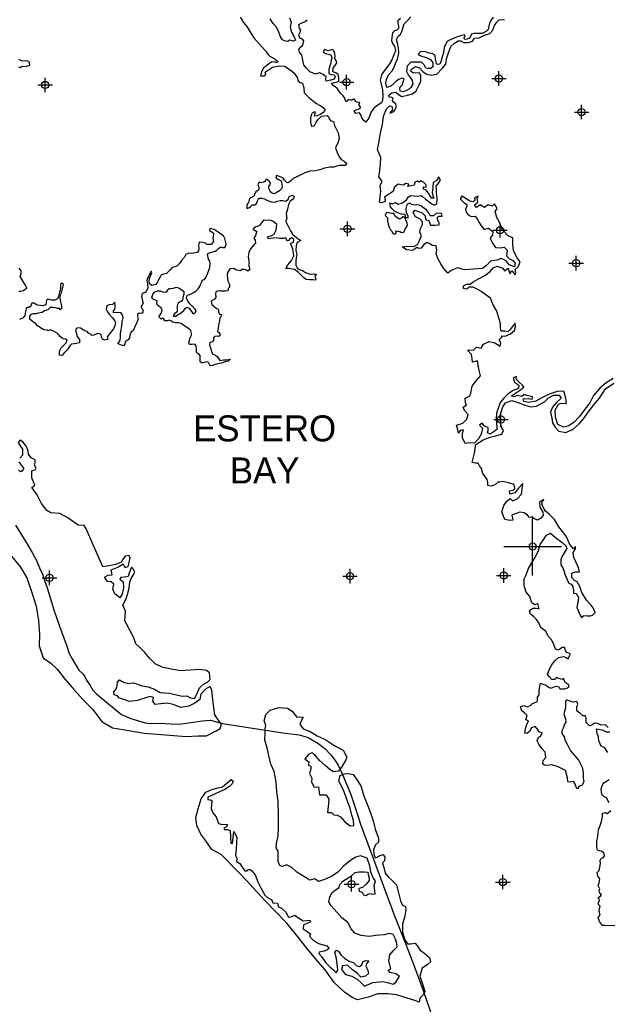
# Model space of a CAD drawing. Extents: x 97655 to 435575, y 693472 to 915232.
# Tile 4 of 12: x 203990 to 224325, y 743873 to 777934. Entities that reach past the tile are written whole.
import ezdxf
from ezdxf.enums import TextEntityAlignment as Align

# ---------------------------------------------------------------- set-up
doc = ezdxf.new("R2010")
doc.units = 0
doc.header["$LTSCALE"] = 2000
doc.header["$PDMODE"] = 34
doc.header["$PDSIZE"] = 250
doc.layers.get('0').update_dxf_attribs({"linetype": 'CONTINUOUS'})
for name, color, linetype in [('MAJROADS', 9, 'CONTINUOUS'), ('SEC', 2, 'CONTINUOUS'), ('TSHIPS', 7, 'CONTINUOUS'), ('WATER', 4, 'CONTINUOUS')]:
    doc.layers.add(name, color=color, linetype=linetype)

# ---------------------------------------------------------------- blocks, each defined once
blk = doc.blocks.new('TICK')
at = {"color": 0}
for points in [[(500, 0), (500, 1000)], [(0, 500), (1000, 500)]]:
    blk.add_lwpolyline(points, dxfattribs=at)
blk.add_point((500, 500), dxfattribs=at)

msp = doc.modelspace()

# ---------------------------------------------------------------- linework, layer by layer
at = {"layer": 'MAJROADS', "color": 0}
msp.add_lwpolyline([(203843, 760448), (204025, 760145), (204224, 759833), (204422, 759497), (204588, 759202), (204694, 758917), (204769, 758790), (204900, 758412), (204941, 758286), (205170, 757522), (205367, 756951), (205605, 756295), (205703, 756010), (205802, 755825), (205951, 755572), (206034, 755429), (206176, 755311), (206242, 755210), (206308, 755092), (206432, 754907), (206523, 754738), (206640, 754629), (206806, 754477), (207514, 753901), (207840, 753765), (208333, 753610), (208509, 753592), (208827, 753598), (209221, 753579), (209497, 753568), (209841, 753607), (210319, 753679), (210588, 753702), (211006, 753590), (212495, 753353), (213182, 753255), (213667, 753193), (213968, 753107), (214310, 752903), (214552, 752726), (214760, 752498), (214909, 752304), (215025, 752119), (215198, 751740), (215445, 751135), (215650, 750547), (215781, 750110), (216964, 746934), (217391, 745867), (217662, 745136), (217950, 744346), (218286, 743388)], dxfattribs=at)
at = {"layer": 'SEC', "color": 0}
for p in [(204873, 775676), (215304, 775771), (220575, 775901), (223434, 774738), (215335, 770701), (220614, 770648), (223247, 769511), (220645, 764104), (215421, 758686), (220742, 758708), (205023, 758625), (220709, 748101), (215472, 748029)]:
    msp.add_point(p, dxfattribs=at)
at = {"layer": 'WATER', "color": 0}
for points in [[(211621, 778017), (211737, 777840), (211854, 777697), (211986, 777470), (212110, 777293), (212285, 777091), (212484, 776872), (212626, 776687), (212826, 776569), (212926, 776493), (212900, 776443), (212817, 776460), (212716, 776477), (212607, 776411), (212548, 776353), (212422, 776262), (212354, 776136), (212320, 775994), (212445, 775993), (212512, 776035), (212488, 776094), (212530, 776152), (212639, 776227), (212740, 776293), (212849, 776317), (212975, 776333), (213159, 776324), (213317, 776222), (213401, 776163), (213492, 776087), (213592, 775936), (213616, 775843), (213658, 775776), (213775, 775742), (213799, 775641), (213824, 775574), (213831, 775407), (213998, 775246), (214114, 775154), (214256, 775035), (214389, 774968), (214498, 774892), (214564, 774807), (214480, 774707), (214387, 774658), (214286, 774608), (214194, 774600), (214203, 774667), (214229, 774734), (214195, 774751), (214111, 774701), (214077, 774626), (214051, 774526), (214059, 774384), (214083, 774241), (214192, 774274), (214235, 774366), (214302, 774466), (214429, 774599), (214630, 774623), (214680, 774581), (214696, 774505), (214754, 774438), (214846, 774412), (214879, 774278), (214961, 774118), (215011, 774017), (215043, 773825), (215000, 773674), (214924, 773507), (214973, 773339), (215039, 773213), (215114, 773096), (215222, 773036), (215314, 772960), (215255, 772894), (215163, 772886), (215045, 772895), (214962, 772862), (214861, 772829), (214735, 772830), (214542, 772798), (214408, 772757), (214232, 772708), (214031, 772693), (213863, 772635), (213746, 772577), (213586, 772495), (213452, 772437), (213384, 772370), (213308, 772304), (213241, 772296), (213158, 772380), (213092, 772464), (212983, 772515), (212883, 772541), (212857, 772466), (212941, 772407), (213041, 772356), (213073, 772171), (213056, 772088), (212980, 772013), (212871, 771947), (212795, 771914), (212703, 771948), (212645, 772023), (212612, 772099), (212613, 772183), (212663, 772216), (212672, 772283), (212622, 772350), (212531, 772418), (212488, 772376), (212480, 772334), (212413, 772310), (212337, 772285), (212279, 772311), (212228, 772236), (212261, 772135), (212269, 772059), (212235, 772026), (212159, 771985), (212125, 771918), (212091, 771835), (212016, 771785), (211940, 771752), (211923, 771660), (211897, 771593), (211855, 771526), (211854, 771401), (211921, 771425), (211972, 771475), (212031, 771534), (212123, 771525), (212182, 771574), (212224, 771666), (212267, 771766), (212375, 771757), (212459, 771732), (212568, 771681), (212701, 771638), (212835, 771620), (212902, 771653), (213003, 771678), (213095, 771677), (213187, 771660), (213279, 771710), (213314, 771818), (213423, 771859), (213490, 771834), (213464, 771742), (213354, 771659), (213287, 771542), (213260, 771375), (213209, 771216), (213233, 771040), (213191, 770965), (213265, 770814), (213364, 770629), (213447, 770503), (213614, 770368), (213714, 770292), (213596, 770225), (213554, 770109), (213544, 769950), (213585, 769807), (213559, 769698), (213550, 769589), (213541, 769439), (213590, 769346), (213665, 769287), (213774, 769253), (213882, 769185), (214041, 769134), (214184, 769142), (214275, 769124), (214208, 769074), (214216, 769032), (214233, 768982), (214224, 768924), (214140, 768932), (214031, 768933), (213906, 768942), (213823, 769002), (213731, 769094), (213631, 769195), (213506, 769297), (213297, 769332), (213197, 769332), (213273, 769449), (213391, 769607), (213476, 769766), (213460, 769858), (213444, 769992), (213411, 770093), (213362, 770194), (213471, 770235), (213480, 770335), (213396, 770386), (213338, 770361), (213312, 770311), (213245, 770278), (213228, 770328), (213204, 770387), (213120, 770363), (212994, 770363), (212877, 770389), (212752, 770382), (212592, 770358), (212568, 770425), (212719, 770466), (212794, 770515), (212862, 770649), (212889, 770850), (212755, 770968), (212647, 770994), (212538, 770986), (212429, 770995), (212353, 770903), (212286, 770820), (212243, 770787), (212126, 770754), (212059, 770679), (212134, 770645), (212200, 770603), (212175, 770545), (212149, 770469), (212098, 770378), (212140, 770302), (212147, 770193), (212097, 770143), (212046, 770093), (211979, 770010), (211919, 769876), (211893, 769743), (211909, 769634), (211934, 769525), (211908, 769458), (211933, 769382), (211957, 769290), (211882, 769232), (211840, 769274), (211773, 769291), (211706, 769300), (211631, 769250), (211488, 769268), (211397, 769327), (211263, 769311), (211178, 769186), (211169, 769111), (211177, 768994), (211193, 768885), (211251, 768776), (211250, 768684), (211208, 768634), (211191, 768558), (211098, 768542), (211015, 768543), (210939, 768543), (210864, 768552), (210780, 768519), (210771, 768452), (210779, 768327), (210711, 768243), (210661, 768235), (210619, 768185), (210643, 768085), (210710, 768026), (210793, 767958), (210860, 767916), (210876, 767874), (210876, 767824), (210909, 767748), (210984, 767731), (210959, 767689), (210925, 767647), (210908, 767547), (210890, 767455), (210865, 767372), (210855, 767254), (210838, 767154), (210921, 767087), (210921, 767020), (210887, 766978), (210812, 766987), (210736, 766979), (210694, 766929), (210702, 766904), (210694, 766837), (210660, 766795), (210618, 766779), (210576, 766754), (210559, 766695), (210575, 766637), (210600, 766544), (210624, 766444), (210674, 766360), (210766, 766334), (210841, 766275), (210874, 766216), (210915, 766140), (211041, 766165), (211150, 766164), (211284, 766188), (211208, 766122), (211099, 766097), (210965, 766048), (210847, 766032), (210755, 766008), (210671, 765966), (210587, 765958), (210554, 766009), (210530, 766076), (210479, 766101), (210412, 766085), (210345, 766069), (210295, 766061), (210237, 766103), (210238, 766229), (210238, 766321), (210188, 766380), (210138, 766397), (210105, 766447), (210114, 766531), (210098, 766648), (210048, 766707), (209956, 766699), (209864, 766700), (209839, 766775), (209865, 766834), (209882, 766901), (209933, 767026), (209933, 767093), (209909, 767185), (209834, 767253), (209709, 767329), (209576, 767422), (209484, 767448), (209366, 767448), (209274, 767474), (209225, 767516), (209166, 767542), (209116, 767517), (209015, 767518), (208974, 767577), (208924, 767610), (208882, 767569), (208807, 767653), (208857, 767720), (208900, 767795), (208917, 767887), (208884, 767962), (208801, 768022), (208743, 768072), (208735, 768148), (208743, 768206), (208660, 768248), (208610, 768266), (208568, 768324), (208594, 768433), (208653, 768508), (208754, 768549), (208846, 768549), (208930, 768515), (209047, 768514), (209089, 768547), (209123, 768597), (209165, 768630), (209215, 768630), (209299, 768646), (209425, 768679), (209508, 768645), (209600, 768594), (209675, 768526), (209666, 768434), (209632, 768326), (209623, 768217), (209581, 768184), (209522, 768167), (209463, 768118), (209437, 768026), (209445, 767917), (209436, 767833), (209360, 767775), (209318, 767717), (209318, 767675), (209393, 767683), (209460, 767732), (209544, 767774), (209612, 767824), (209671, 767873), (209713, 767949), (209780, 767990), (209855, 767956), (209922, 767847), (209971, 767788), (210013, 767762), (210072, 767812), (210098, 767871), (210056, 767930), (209956, 768022), (209881, 768106), (209799, 768224), (209766, 768317), (209791, 768409), (209875, 768433), (209926, 768449), (210018, 768499), (210102, 768549), (210161, 768624), (210220, 768699), (210246, 768774), (210288, 768866), (210322, 768932), (210389, 768949), (210440, 769024), (210483, 769124), (210525, 769233), (210568, 769366), (210577, 769492), (210569, 769584), (210528, 769651), (210487, 769811), (210521, 769852), (210596, 769885), (210689, 769901), (210756, 769926), (210815, 769959), (210874, 770017), (210949, 770075), (211008, 770058), (211092, 770049), (211125, 770108), (211134, 770166), (211110, 770267), (211085, 770368), (211044, 770452), (210952, 770519), (210861, 770587), (210719, 770680), (210585, 770706), (210560, 770647), (210618, 770605), (210701, 770554), (210693, 770496), (210675, 770379), (210699, 770261), (210615, 770153), (210556, 770153), (210464, 770154), (210423, 770204), (210331, 770230), (210205, 770239), (210188, 770181), (210179, 770114), (210187, 770039), (210178, 769938), (210136, 769880), (210019, 769855), (209952, 769848), (209843, 769857), (209742, 769815), (209691, 769724), (209590, 769599), (209522, 769499), (209430, 769407), (209362, 769383), (209262, 769358), (209186, 769267), (209127, 769217), (209076, 769158), (208967, 769134), (208892, 769101), (208824, 768993), (208765, 768867), (208697, 768776), (208563, 768743), (208488, 768811), (208472, 768903), (208498, 769020), (208566, 769178), (208541, 769237), (208507, 769179), (208473, 769112), (208431, 769037), (208388, 768912), (208412, 768794), (208428, 768660), (208377, 768560), (208327, 768493), (208234, 768461), (208209, 768360), (208225, 768276), (208241, 768201), (208266, 768125), (208215, 768050), (208190, 768009), (208206, 767958), (208247, 767908), (208255, 767816), (208221, 767774), (208129, 767783), (208070, 767733), (208070, 767666), (208095, 767574), (208052, 767499), (208026, 767407), (207976, 767324), (207925, 767198), (207832, 767115), (207798, 767023), (207789, 766931), (207747, 766865), (207696, 766831), (207637, 766790), (207628, 766706), (207578, 766656), (207511, 766674), (207461, 766699), (207386, 766733), (207453, 766816), (207479, 766933), (207480, 767084), (207506, 767209), (207524, 767343), (207541, 767477), (207567, 767628), (207535, 767737), (207485, 767804), (207409, 767788), (207317, 767805), (207242, 767789), (207242, 767848), (207276, 767906), (207293, 767981), (207294, 768073), (207278, 768165), (207253, 768124), (207202, 768082), (207085, 768075), (207001, 768033), (206983, 767916), (207033, 767832), (207091, 767748), (207199, 767622), (207265, 767538), (207307, 767454), (207281, 767345), (207238, 767236), (207145, 767120), (207019, 766962), (207035, 766869), (206926, 766845), (206859, 766887), (206826, 766954), (206810, 767030), (206777, 767072), (206685, 767073), (206559, 767023), (206483, 767007), (206442, 767057), (206367, 767091), (206325, 767150), (206250, 767176), (206192, 767210), (206100, 767261), (205999, 767278), (205932, 767237), (205932, 767153), (205956, 767077), (205972, 767002), (205997, 766935), (206064, 766876), (206055, 766759), (205962, 766734), (205879, 766726), (205786, 766710), (205736, 766660), (205694, 766593), (205634, 766510), (205533, 766410), (205449, 766319), (205365, 766328), (205366, 766411), (205383, 766487), (205426, 766587), (205535, 766687), (205602, 766753), (205628, 766845), (205570, 766887), (205478, 766896), (205395, 766972), (205328, 767048), (205278, 767107), (205220, 767124), (205136, 767166), (205053, 767201), (204969, 767176), (204936, 767193), (204827, 767202), (204710, 767270), (204610, 767346), (204552, 767413), (204435, 767489), (204344, 767574), (204344, 767674), (204403, 767749), (204470, 767765), (204571, 767773), (204646, 767798), (204764, 767822), (204848, 767872), (204974, 767904), (205058, 767988), (205150, 767995), (205225, 767978), (205284, 767953), (205351, 767960), (205392, 767902), (205451, 767951), (205452, 768027), (205427, 768127), (205403, 768220), (205395, 768320), (205404, 768412), (205438, 768487), (205464, 768579), (205489, 768671), (205507, 768763), (205482, 768814), (205415, 768814), (205406, 768764), (205397, 768672), (205388, 768563), (205363, 768505), (205346, 768421), (205337, 768362), (205294, 768279), (205210, 768229), (205093, 768230), (205010, 768256), (204934, 768256), (204908, 768164), (204891, 768072), (204790, 768031), (204715, 768048), (204590, 768058), (204490, 768125), (204414, 768126), (204389, 768076), (204372, 768026), (204321, 767976), (204262, 767976), (204212, 767943), (204195, 767843), (204169, 767700), (204109, 767617), (203983, 767568)], [(213329, 777997), (213387, 777854), (213352, 777679), (213393, 777503), (213476, 777368), (213533, 777226), (213433, 777176), (213416, 777201), (213324, 777227), (213274, 777185), (213190, 777186), (213090, 777237), (213015, 777346), (212958, 777506), (212875, 777674), (212767, 777808), (212659, 777960)], [(217172, 777972), (217071, 777889), (217079, 777805), (217111, 777662), (217069, 777587), (216960, 777546), (216893, 777480), (216866, 777321), (216857, 777204), (216898, 777095), (216965, 777019), (216997, 776859), (216938, 776717), (216870, 776550), (216785, 776409), (216692, 776284), (216599, 776167), (216506, 776025), (216463, 775841), (216496, 775699), (216545, 775506), (216560, 775305), (216551, 775146), (216508, 775054), (216416, 774996), (216256, 774888), (216155, 774747), (216069, 774530), (215968, 774388), (215901, 774447), (215835, 774539), (215810, 774623), (215744, 774707), (215627, 774692), (215560, 774784), (215636, 774817), (215770, 774858), (215779, 774917), (215729, 774984), (215763, 775067), (215671, 775076), (215613, 775110), (215588, 775169), (215538, 775186), (215487, 775145), (215437, 775153), (215362, 775171), (215311, 775095), (215253, 775163), (215237, 775222), (215179, 775306), (215104, 775382), (215037, 775474), (214971, 775567), (214854, 775643), (214780, 775735), (214838, 775752), (214972, 775784), (215040, 775809), (215040, 775935), (215016, 776044), (214933, 776094), (214832, 776128), (214842, 776254), (214901, 776337), (214968, 776437), (214952, 776504), (214894, 776589), (214903, 776664), (214895, 776756), (214862, 776857), (214812, 776899), (214670, 776858), (214536, 776901), (214494, 776826), (214569, 776767), (214669, 776741), (214761, 776723), (214794, 776631), (214768, 776522), (214742, 776405), (214725, 776339), (214691, 776213), (214690, 776071), (214765, 776037), (214874, 776028), (214907, 775961), (214873, 775877), (214755, 775844), (214596, 775812), (214580, 775887), (214597, 775963), (214497, 776039), (214380, 776098), (214330, 776090), (214212, 776049), (214120, 776091), (214029, 776134), (213912, 776260), (213821, 776378), (213796, 776470), (213781, 776613), (213756, 776705), (213673, 776806), (213648, 776898), (213716, 776990), (213783, 777048), (213826, 777198), (213776, 777266), (213685, 777291), (213652, 777409), (213694, 777501), (213720, 777568), (213670, 777643), (213654, 777769), (213730, 777819), (213864, 777868), (213940, 777935)], [(220371, 778018), (220295, 777901), (220252, 777809), (220226, 777709), (220201, 777600), (220133, 777525), (219999, 777459), (219856, 777460), (219773, 777461), (219714, 777461), (219630, 777437), (219588, 777353), (219554, 777295), (219470, 777262), (219395, 777254), (219361, 777321), (219404, 777346), (219379, 777405), (219287, 777389), (219161, 777348), (219052, 777306), (218892, 777232), (218783, 777183), (218681, 776982), (218663, 776848), (218612, 776639), (218561, 776481), (218526, 776397), (218451, 776381), (218418, 776406), (218401, 776482), (218385, 776574), (218369, 776683), (218294, 776750), (218161, 776776), (218035, 776827), (217868, 776837), (217784, 776745), (217825, 776712), (217892, 776669), (217992, 776644), (218109, 776609), (218201, 776558), (218284, 776441), (218283, 776298), (218216, 776249), (218115, 776241), (218040, 776258), (218007, 776325), (217982, 776376), (217891, 776468), (217740, 776469), (217531, 776462), (217396, 776321), (217378, 776145), (217436, 776028), (217502, 775935), (217577, 775826), (217593, 775700), (217525, 775583), (217483, 775542), (217373, 775484), (217256, 775434), (217156, 775460), (217148, 775577), (217182, 775627), (217224, 775669), (217250, 775753), (217292, 775886), (217209, 775912), (217116, 775871), (217024, 775813), (216940, 775729), (216830, 775630), (216696, 775589), (216663, 775740), (216681, 775882), (216757, 776032), (216876, 776165), (216935, 776274), (216994, 776424), (217062, 776566), (217114, 776783), (217098, 776959), (217066, 777127), (217033, 777253), (217093, 777361), (217169, 777428), (217219, 777528), (217245, 777645), (217296, 777787), (217406, 777912), (217524, 778037)], [(224524, 765522), (224280, 765373), (224061, 765182), (223850, 764932), (223722, 764682), (223553, 764457), (223367, 764207), (223182, 764015), (222988, 763883), (222804, 763834), (222612, 763936), (222530, 764179), (222515, 764422), (222633, 764631), (222726, 764672), (222918, 764662), (222894, 764847), (222821, 765082), (222594, 765075), (222309, 764985), (222065, 764852), (221855, 764736), (221612, 764696), (221436, 764722), (221412, 764815), (221596, 764830), (221721, 764804), (221739, 764888), (221538, 764931), (221446, 764965), (221362, 764899), (221211, 764933), (221085, 764892), (221010, 764918), (221145, 765018), (221321, 765125), (221431, 765225), (221390, 765292), (221281, 765385), (221173, 765503), (221182, 765595), (221065, 765546), (221114, 765395), (221214, 765327), (221264, 765285), (221255, 765176), (221070, 765102), (220893, 764986), (220742, 764836), (220615, 764686), (220555, 764519), (220495, 764327), (220477, 764134), (220493, 763941), (220508, 763765), (220399, 763674), (220273, 763600), (220181, 763642), (220206, 763726), (220199, 763826), (220073, 763877), (219990, 763978), (219906, 763904), (220006, 763794), (219963, 763602), (219869, 763435), (219726, 763285), (219542, 763295), (219408, 763279), (219317, 763464), (219318, 763631), (219344, 763748), (219235, 763724), (219175, 763632), (219151, 763750), (219102, 763909), (219320, 763975), (219464, 764116), (219506, 764275), (219382, 764410), (219341, 764536), (219450, 764594), (219417, 764694), (219410, 764845), (219569, 764919), (219604, 765011), (219647, 765262), (219791, 765446), (219934, 765612), (219885, 765797), (219853, 765973), (219837, 766132), (219661, 766083), (219645, 766217), (219629, 766351), (219488, 766503), (219706, 766510), (219799, 766601), (219958, 766567), (220042, 766709), (220236, 766800), (220428, 766756), (220528, 766697), (220620, 766638), (220646, 766755), (220588, 766856), (220672, 766947), (220672, 766998), (220790, 766988), (220974, 767071), (221109, 767187), (221152, 767304), (221136, 767438), (221035, 767305), (220967, 767213), (220883, 767139), (220782, 767164), (220648, 767165), (220624, 767266), (220625, 767417), (220568, 767626), (220486, 767878), (220378, 768072), (220288, 768298), (220129, 768400), (219962, 768535), (219804, 768620), (219687, 768679), (219536, 768680), (219469, 768614), (219352, 768631), (219344, 768724), (219462, 768790), (219579, 768789), (219688, 768864), (219848, 768963), (220092, 769087), (220277, 769228), (220378, 769353), (220513, 769403), (220713, 769334), (220771, 769242), (220898, 769333), (220955, 769140), (221023, 769248), (221139, 769105), (221156, 769172), (221140, 769289), (221241, 769381), (221310, 769556), (221202, 769699), (221078, 769943), (221054, 770186), (221056, 770387), (220905, 770447), (220689, 770675), (220599, 770926), (220507, 771086), (220442, 771304), (220510, 771405), (220419, 771564), (220343, 771481), (220201, 771532), (220074, 771441), (219924, 771534), (219798, 771443), (219731, 771527), (219841, 771618), (219825, 771744), (219859, 771828), (219725, 771770), (219741, 771686), (219682, 771628), (219573, 771662), (219406, 771764), (219290, 771832), (219230, 771740), (219363, 771605), (219463, 771537), (219463, 771470), (219412, 771395), (219437, 771278), (219511, 771185), (219611, 771126), (219754, 771142), (219820, 771041), (219887, 770923), (219961, 770805), (220069, 770679), (220212, 770720), (220362, 770610), (220353, 770493), (220276, 770376), (220351, 770208), (220459, 770048), (220626, 770047), (220752, 770063), (220860, 769961), (220842, 769769), (220942, 769659), (221059, 769608), (221133, 769516), (221116, 769390), (220932, 769450), (220824, 769593), (220657, 769670), (220497, 769612), (220288, 769580), (220153, 769447), (220001, 769322), (219708, 769299), (219381, 769276), (219139, 769345), (218920, 769254), (218811, 769171), (218670, 769331), (218562, 769491), (218471, 769651), (218397, 769836), (218423, 769961), (218398, 770112), (218273, 770121), (218164, 770197), (218089, 770223), (217980, 770157), (217879, 770032), (217811, 770016), (217745, 770050), (217652, 770000), (217576, 769950), (217376, 769977), (217226, 770078), (217427, 770094), (217628, 770092), (217754, 770158), (217822, 770300), (217890, 770467), (217832, 770577), (217866, 770710), (217926, 770844), (217927, 770945), (217835, 771046), (217685, 771114), (217611, 771265), (217661, 771340), (217920, 771255), (218020, 771145), (218036, 771019), (218145, 770993), (218211, 770825), (218353, 770824), (218504, 770840), (218504, 770890), (218438, 771058), (218489, 771142), (218606, 771133), (218582, 771233), (218414, 771243), (218313, 771151), (218196, 771144), (218146, 771236), (218063, 771354), (217980, 771413), (217872, 771498), (217788, 771532), (217662, 771516), (217562, 771542), (217479, 771584), (217386, 771543), (217352, 771401), (217368, 771267), (217426, 771157), (217425, 771065), (217358, 771091), (217334, 771191), (217208, 771201), (217099, 771243), (216974, 771303), (216883, 771387), (216824, 771463), (216800, 771597), (216875, 771563), (216993, 771613), (217093, 771553), (217236, 771603), (217379, 771702), (217430, 771794), (217531, 771852), (217640, 771843), (217773, 771825), (217874, 771858), (217933, 771816), (218032, 771731), (218157, 771638), (218257, 771562), (218349, 771520), (218425, 771569), (218443, 771762), (218411, 771946), (218412, 772055), (218404, 772181), (218472, 772256), (218556, 772389), (218482, 772499), (218422, 772374), (218296, 772299), (218286, 772132), (218268, 771939), (218301, 771822), (218326, 771763), (218242, 771755), (218143, 771932), (218043, 772049), (217959, 772067), (217968, 772150), (218052, 772142), (218061, 772225), (217969, 772318), (217869, 772361), (217810, 772319), (217752, 772353), (217659, 772312), (217642, 772211), (217533, 772187), (217424, 772163), (217458, 772246), (217341, 772272), (217274, 772214), (217181, 772223), (217089, 772249), (216963, 772141), (216912, 772007), (216844, 771940), (216744, 771891), (216617, 771799), (216642, 771715), (216633, 771649), (216507, 771599), (216440, 771625), (216493, 772001), (216461, 772194), (216537, 772353), (216421, 772496), (216456, 772722), (216474, 772931), (216493, 773166), (216377, 773443), (216429, 773727), (216473, 774012), (216542, 774313), (216578, 774597), (216688, 774848), (216798, 774956), (216873, 774947), (216889, 774821), (216805, 774705), (216939, 774754), (217032, 774921), (216991, 775030), (216908, 775098), (216891, 775156), (216909, 775215), (216850, 775257), (216791, 775241), (216767, 775325), (216868, 775399), (217002, 775424), (217094, 775348), (217210, 775280), (217412, 775320), (217588, 775369), (217714, 775478), (217816, 775678), (217876, 775803), (217877, 775987), (217827, 776097), (217685, 776089), (217601, 776098), (217518, 776149), (217544, 776224), (217687, 776315), (217829, 776272), (217945, 776138), (218070, 776053), (218237, 776010), (218430, 776051), (218616, 776242), (218734, 776392), (218760, 776576), (218846, 776827), (218914, 777011), (219032, 777127), (219167, 777202), (219259, 777201), (219359, 777150), (219518, 777149), (219661, 777190), (219729, 777290), (219888, 777306), (220073, 777396), (220257, 777454), (220367, 777570), (220427, 777729), (220486, 777838), (220587, 777929), (220763, 777936)], [(203949, 776301), (204007, 776275), (204075, 776325), (204192, 776316), (204343, 776365), (204327, 776466), (204252, 776508), (204151, 776500), (204051, 776509), (203967, 776552)], [(203956, 768539), (204023, 768547), (204107, 768563), (204233, 768646), (204200, 768730), (204151, 768822), (204076, 768932), (204010, 769049), (204036, 769141), (204036, 769250), (203970, 769334)], [(224350, 753445), (224259, 753546), (224116, 753531), (223982, 753582), (223882, 753599), (223789, 753524), (223705, 753508), (223589, 753626), (223590, 753760), (223574, 753853), (223482, 753853), (223373, 753946), (223273, 754030), (223274, 754164), (223308, 754256), (223276, 754349), (223158, 754324), (223024, 754359), (222932, 754393), (222874, 754360), (222880, 754125), (222820, 753925), (222878, 753748), (222894, 753631), (222843, 753564), (222792, 753431), (222749, 753339), (222749, 753238), (222832, 753129), (222856, 753028), (222931, 752877), (223055, 752641), (223196, 752465), (223337, 752313), (223453, 752078), (223493, 751876), (223492, 751709), (223517, 751575), (223449, 751441), (223356, 751417), (223297, 751325), (223247, 751384), (223214, 751484), (223156, 751585), (223047, 751553), (222964, 751570), (222948, 751712), (222915, 751838), (222874, 751964), (222766, 752024), (222624, 752083), (222523, 752126), (222390, 752160), (222256, 752136), (222155, 752145), (222097, 752179), (222106, 752313), (222199, 752413), (222175, 752597), (222058, 752724), (221959, 752867), (221893, 752993), (221944, 753110), (222011, 753134), (222070, 753260), (221978, 753285), (221912, 753395), (221829, 753479), (221703, 753438), (221635, 753313), (221543, 753238), (221476, 753255), (221494, 753414), (221545, 753548), (221596, 753682), (221504, 753716), (221547, 753866), (221464, 753951), (221372, 754027), (221323, 754178), (221432, 754210), (221557, 754168), (221666, 754209), (221734, 754284), (221818, 754308), (221902, 754333), (221911, 754425), (221911, 754500), (221971, 754584), (221971, 754718), (221989, 754877), (222015, 754977), (222099, 754951), (222207, 754909), (222291, 754841), (222366, 754807), (222483, 754857), (222567, 754881), (222642, 754856), (222684, 754788), (222843, 754787), (222952, 754820), (223003, 754870), (222970, 754945), (222870, 755005), (222837, 755089), (222820, 755156), (222778, 755114), (222644, 755149), (222561, 755174), (222519, 755108), (222410, 755108), (222318, 755210), (222252, 755294), (222303, 755411), (222396, 755611), (222523, 755761), (222633, 755869), (222809, 755901), (222901, 755867), (222967, 755825), (223001, 755909), (223052, 756000), (222927, 756043), (222869, 756136), (222853, 756211), (222761, 756212), (222668, 756145), (222609, 756121), (222534, 756163), (222476, 756323), (222402, 756474), (222277, 756609), (222195, 756777), (222111, 756844), (222020, 756904), (221954, 757072), (221871, 757189), (221771, 757291), (221663, 757367), (221630, 757493), (221748, 757575), (221873, 757575), (221966, 757557), (221925, 757742), (221816, 757692), (221716, 757760), (221642, 757978), (221517, 758130), (221443, 758348), (221445, 758591), (221521, 758733), (221589, 758925), (221708, 759142), (221818, 759317), (221929, 759543), (222006, 759785), (222124, 759969), (222217, 760102), (222360, 760176), (222535, 760016), (222752, 759855), (222885, 759737), (222926, 759645), (222833, 759486), (222757, 759353), (222722, 759253), (222721, 759077), (222796, 758950), (222853, 758749), (222919, 758589), (222993, 758447), (223077, 758404), (223127, 758328), (223151, 758186), (223159, 758094), (223259, 758085), (223333, 757933), (223298, 757716), (223272, 757599), (223363, 757380), (223429, 757254), (223514, 757321), (223631, 757311), (223740, 757311), (223815, 757335), (223908, 757427), (223834, 757587), (223767, 757679), (223601, 757856), (223444, 758117), (223378, 758327), (223278, 758487), (223187, 758537), (223095, 758639), (223096, 758789), (223222, 758830), (223365, 758829), (223332, 758972), (223250, 759157), (223167, 759325), (223143, 759501), (223228, 759626), (223228, 759710), (223152, 759627), (223028, 759778), (222896, 760072), (222646, 760392), (222497, 760644), (222323, 760822), (222189, 760931), (222107, 761066), (222057, 761192), (222083, 761267), (222125, 761334), (221974, 761259), (221989, 761067), (222089, 760899), (222105, 760781), (222029, 760690), (221911, 760623), (221786, 760683), (221736, 760733), (221635, 760717), (221569, 760793), (221444, 760878), (221293, 760896), (221133, 760838), (221016, 760797), (221040, 760696), (221056, 760621), (220948, 760613), (220780, 760648), (220673, 760908), (220750, 761125), (220852, 761275), (220961, 761367), (221044, 761291), (221204, 761357), (221356, 761515), (221374, 761699), (221400, 761892), (221248, 761725), (221122, 761567), (220954, 761518), (220938, 761635), (221064, 761659), (221123, 761718), (221098, 761852), (220923, 761912), (220705, 761963), (220588, 761939), (220563, 761947), (220453, 761856), (220319, 761798), (220194, 761824), (220194, 761933), (220170, 762026), (220078, 762152), (220020, 762236), (219971, 762412), (219905, 762505), (219855, 762597), (219763, 762589), (219646, 762615), (219698, 762799), (219732, 762942), (219750, 763109), (219776, 763234), (220028, 763400), (220272, 763491), (220498, 763548), (220675, 763597), (220734, 763722), (220659, 763840), (220627, 763999), (220603, 764217), (220655, 764359), (220706, 764543), (220799, 764685), (221017, 764759), (221210, 764707), (221452, 764613), (221669, 764537), (221879, 764560), (222156, 764718), (222291, 764851), (222459, 764942), (222660, 764940), (222727, 764839), (222567, 764690), (222423, 764532), (222363, 764356), (222404, 764146), (222428, 763987), (222519, 763836), (222652, 763701), (222886, 763649), (223147, 763773), (223349, 763956), (223501, 764131), (223670, 764364), (223864, 764606), (224050, 764847), (224262, 765164), (224548, 765363)], [(203708, 759372), (204015, 758993), (204239, 758623), (204419, 758086), (204559, 757649), (204639, 757147), (204678, 756669), (204667, 756275), (204798, 755864), (205065, 755670), (205298, 755459), (205564, 755114), (205821, 754819), (206162, 754432), (206511, 754078), (206835, 753657), (207202, 753437), (207762, 753349), (208298, 753254), (209034, 753190), (209754, 753143), (210173, 753166), (210457, 753155), (210785, 753329), (210928, 753412), (210971, 753562), (210855, 753714), (210747, 753882), (210699, 754226), (210659, 754527), (210635, 754737), (210578, 754863), (210426, 754772), (210258, 754605), (210223, 754421), (210046, 754289), (209845, 754189), (209568, 754141), (209301, 754243), (209100, 754286), (208874, 754263), (208673, 754239), (208598, 754357), (208616, 754482), (208507, 754517), (208306, 754459), (208062, 754386), (207794, 754345), (207627, 754405), (207427, 754473), (207377, 754549), (207260, 754583), (207244, 754684), (207337, 754801), (207362, 754901), (207372, 755018), (207439, 755101), (207581, 755017), (207748, 754974), (207932, 754989), (208225, 754895), (208434, 754852), (208651, 754775), (208851, 754657), (209169, 754638), (209412, 754578), (209613, 754534), (209772, 754550), (209897, 754474), (210039, 754448), (210132, 754623), (210217, 754823), (210352, 754948), (210487, 755014), (210579, 755114), (210556, 755340), (210456, 755416), (210196, 755460), (209895, 755428), (209543, 755414), (208941, 755527), (208682, 755654), (208491, 755831), (208316, 756042), (208150, 756219), (208008, 756345), (207935, 756555), (207810, 756790), (207686, 757034), (207629, 757143), (207648, 757470), (207565, 757680), (207659, 757872), (207718, 758055), (207778, 758264), (207805, 758474), (207848, 758607), (207915, 758716), (207975, 758824), (207917, 758942), (207859, 758992), (207774, 758792), (207739, 758667), (207614, 758651), (207488, 758643), (207454, 758576), (207571, 758484), (207586, 758282), (207534, 758057), (207458, 757940), (207283, 758075), (207209, 758235), (207252, 758410), (207152, 758486), (207026, 758504), (206927, 758655), (207053, 758721), (207187, 758729), (207155, 758905), (207390, 758996), (207566, 759112), (207624, 758986), (207750, 759018), (207776, 759160), (207811, 759311), (207778, 759395), (207643, 759379), (207550, 759246), (207500, 759171), (207323, 759088), (207089, 759039), (206862, 759007), (206293, 760326), (206227, 760435), (206009, 760445), (205651, 760699), (205384, 760851), (205066, 760878), (204933, 760955), (204750, 761199), (204593, 761501), (204410, 761754), (204520, 761828), (204412, 762080), (204414, 762323), (204532, 762372), (204557, 762423), (204499, 762523), (204525, 762615), (204526, 762707), (204384, 762775), (204301, 762902), (204268, 763069), (204194, 763212), (204103, 763330), (204011, 763389), (203943, 763306), (204034, 763154), (204093, 763079), (204091, 762869), (203990, 762770)], [(203956, 762636), (204022, 762560), (204088, 762467), (204138, 762409), (204045, 762292), (203945, 762343)], [(224344, 752582), (224236, 752742), (224111, 752802), (224037, 752987), (224021, 753121), (223972, 753247), (223948, 753398), (224149, 753371), (224282, 753303), (224408, 753294)], [(224391, 750840), (224300, 751016), (224208, 751059), (224133, 751135), (224110, 751328), (224186, 751528), (224388, 751652)], [(225696, 746583), (224245, 746603), (224161, 746603), (224053, 746738), (224004, 746872), (224080, 746955), (224039, 747081), (224056, 747190), (224082, 747265), (224007, 747341), (224024, 747391), (224041, 747425), (224059, 747500), (224000, 747551), (224084, 747609), (224127, 747676), (224068, 747709), (224044, 747810), (224069, 747869), (224012, 747978), (224046, 748070), (224063, 748212), (223997, 748305), (223973, 748430), (224040, 748505), (224066, 748622), (224084, 748748), (224076, 748849), (224118, 748924), (224186, 748940), (224228, 749007), (224212, 749091), (224128, 749175), (224045, 749184), (223986, 749201), (223962, 749302), (223963, 749519), (223998, 749678), (224016, 749904), (224076, 750055), (224127, 750197), (224153, 750372), (224154, 750490), (224246, 750506), (224322, 750472), (224448, 750580)]]:
    msp.add_lwpolyline(points, dxfattribs=at)
for points in [[(216864, 770623), (216897, 770564), (216956, 770513), (217014, 770538), (217006, 770597), (217032, 770630), (217140, 770604), (217207, 770578), (217283, 770586), (217325, 770687), (217376, 770762), (217410, 770837), (217394, 770912), (217352, 771005), (217328, 771072), (217244, 771131), (217219, 771081), (217126, 771039), (217051, 771082), (216976, 771149), (216943, 771225), (216868, 771225), (216810, 771243), (216734, 771268), (216667, 771252), (216642, 771160), (216716, 771076), (216724, 770967), (216740, 770858), (216773, 770757), (216823, 770665)], [(213539, 753862), (213581, 753803), (213681, 753819), (213799, 753810), (213739, 753701), (213680, 753568), (213804, 753399), (214046, 753305), (214288, 753161), (214581, 753017), (214897, 752814), (215181, 752670), (215314, 752426), (215271, 752326), (215152, 752117), (215026, 751942), (214841, 751918), (214708, 752011), (214566, 752138), (214366, 752307), (214200, 752500), (214100, 752568), (213982, 752519), (213856, 752360), (213997, 752259), (213980, 752142), (214063, 752108), (214071, 752015), (214020, 751857), (214103, 751697), (214093, 751555), (214176, 751386), (214327, 751394), (214367, 751117), (214601, 751116), (214692, 750973), (214675, 750822), (214639, 750504), (214781, 750511), (214856, 750427), (214973, 750418), (215090, 750358), (215240, 750190), (215423, 750046), (215549, 750062), (215542, 750230), (215484, 750414), (215427, 750658), (215312, 750960), (215205, 751254), (215040, 751598), (215075, 751791), (215218, 751849), (215360, 751856), (215527, 751821), (215644, 751661), (215801, 751426), (215907, 751048), (216039, 750737), (216130, 750494), (216220, 750225), (216294, 749931), (216409, 749621), (216408, 749487), (216307, 749387), (216239, 749228), (216246, 749069), (216287, 748935), (216362, 748959), (216430, 749009), (216564, 749050), (216622, 748966), (216613, 748840), (216545, 748765), (216586, 748606), (216635, 748413), (216743, 748287), (216893, 748143), (217026, 748008), (217165, 747455), (217222, 747320), (217339, 747261), (217355, 747135), (217303, 746892), (217243, 746642), (217233, 746374), (217315, 746105), (217414, 745970), (217515, 745970), (217674, 745994), (217757, 745884), (217848, 745750), (218015, 745631), (218173, 745496), (218206, 745345), (218105, 745254), (217919, 745121), (217834, 744845), (217924, 744585), (218006, 744316), (217964, 744208), (217837, 744083), (217819, 743949), (217661, 744000), (217402, 744086), (217034, 744206), (216741, 744241), (216389, 744235), (216053, 744120), (215676, 744030), (215492, 744107), (215225, 744293), (214876, 744622), (214560, 745068), (214253, 745422), (213929, 745818), (213580, 746256), (213231, 746677), (212848, 747082), (212482, 747453), (212067, 747900), (211842, 748152), (211559, 748439), (210960, 749055), (210643, 749224), (210469, 749485), (210262, 749763), (210121, 750057), (210081, 750334), (210167, 750635), (210270, 750977), (210430, 751211), (210641, 751302), (210859, 751367), (211010, 751400), (211161, 751524), (211305, 751649), (211380, 751590), (211345, 751498), (211253, 751406), (211084, 751307), (210908, 751224), (210732, 751142), (210505, 751043), (210496, 750959), (210588, 750942), (210646, 750899), (210629, 750799), (210619, 750648), (210677, 750497), (210785, 750354), (210875, 750127), (210993, 750093), (211168, 750100), (211160, 750025), (211059, 749967), (211083, 749916), (211184, 749916), (211276, 749882), (211298, 749446), (211357, 749437), (211401, 749856), (211509, 749654), (211491, 749470), (211481, 749235), (211454, 749018), (211504, 748925), (211495, 748808), (211612, 748740), (211694, 748614), (211786, 748496), (211861, 748496), (211887, 748537), (211962, 748537), (212029, 748486), (212137, 748351), (212235, 748108), (212335, 747898), (212475, 747645), (212575, 747553), (212700, 747502), (212750, 747384), (212909, 747374), (212942, 747249), (213050, 747198), (213200, 747063), (213291, 746886), (213375, 746902), (213509, 746952), (213601, 746884), (213801, 746765), (214036, 746781), (214052, 746730), (213935, 746672), (213809, 746623), (213799, 746489), (213941, 746388), (214049, 746311), (214015, 746236), (214123, 746110), (214332, 745974), (214616, 745897), (214699, 745804), (214632, 745755), (214523, 745713), (214355, 745681), (214338, 745631), (214429, 745530), (214579, 745303), (214737, 745159), (214853, 745066), (214945, 744957), (214996, 745065), (214972, 745258), (214948, 745459), (214899, 745669), (214959, 745744), (215025, 745710), (215100, 745584), (215241, 745457), (215392, 745364), (215542, 745321), (215633, 745212), (215750, 745177), (215835, 745236), (215860, 745344), (215961, 745385), (216070, 745376), (216002, 745293), (215968, 745201), (216034, 745042), (216059, 744941), (215958, 744849), (215798, 744817), (215674, 744952), (215507, 745062), (215340, 745222), (215156, 745207), (215122, 745081), (215263, 744904), (215480, 744844), (215664, 744742), (215797, 744633), (215922, 744506), (216031, 744547), (216216, 744630), (216559, 744661), (216752, 744618), (216911, 744575), (217012, 744641), (217088, 744766), (217139, 744833), (217005, 744926), (216813, 744969), (216746, 745053), (216830, 745103), (216798, 745237), (216765, 745388), (216800, 745581), (216927, 745739), (217053, 745864), (217046, 745973), (216997, 746132), (216914, 746284), (216780, 746326), (216604, 746277), (216319, 746254), (216084, 746222), (215808, 746258), (215591, 746334), (215458, 746486), (215342, 746705), (215142, 746865), (214967, 747059), (214768, 747278), (214693, 747421), (214720, 747580), (214796, 747730), (214922, 747830), (215040, 747905), (215074, 748013), (215176, 748138), (215352, 748246), (215470, 748312), (215597, 748428), (215722, 748453), (215923, 748451), (216041, 748442), (216048, 748358), (216089, 748232), (216089, 748157), (215979, 748024), (215853, 747916), (215727, 747875), (215743, 747783), (215843, 747757), (215885, 747664), (215976, 747639), (216035, 747688), (216119, 747705), (216186, 747687), (216287, 747695), (216279, 747812), (216255, 747980), (216298, 748139), (216223, 748248), (216141, 748450), (216109, 748668), (216010, 748928), (215785, 749014), (215617, 748964), (215449, 748865), (215196, 748657), (215002, 748449), (214775, 748292), (214540, 748193), (214330, 748119), (214205, 748212), (214028, 748163), (213878, 748264), (213578, 748450), (213403, 748611), (213219, 748696), (213085, 748638), (212993, 748672), (212936, 748815), (212937, 748983), (212930, 749167), (212863, 749285), (212881, 749435), (212933, 749686), (212943, 749988), (212946, 750406), (212933, 750884), (212893, 751228), (212870, 751563), (212797, 751924), (212682, 752184), (212609, 752486), (212552, 752746), (212478, 753006), (212488, 753241), (212481, 753400), (212507, 753517), (212449, 753685), (212509, 753894), (212661, 754052), (212963, 754142), (213256, 754115), (213423, 754013)]]:
    msp.add_lwpolyline(points, close=True, dxfattribs=at)

# ---------------------------------------------------------------- block references
at = {"layer": 'TSHIPS', "color": 0, "xscale": 2, "yscale": 2, "zscale": 2}
msp.add_blockref('TICK', (220742, 758708), dxfattribs=at)

# ---------------------------------------------------------------- texts
at = {"layer": 'WATER', "color": 0}
for s, p in [('ESTERO', (212467, 763347)), ('BAY', (212467, 761890))]:
    msp.add_text(s, height=900, dxfattribs=at).set_placement(p, align=Align.CENTER)

doc.saveas('drawing.dxf')
